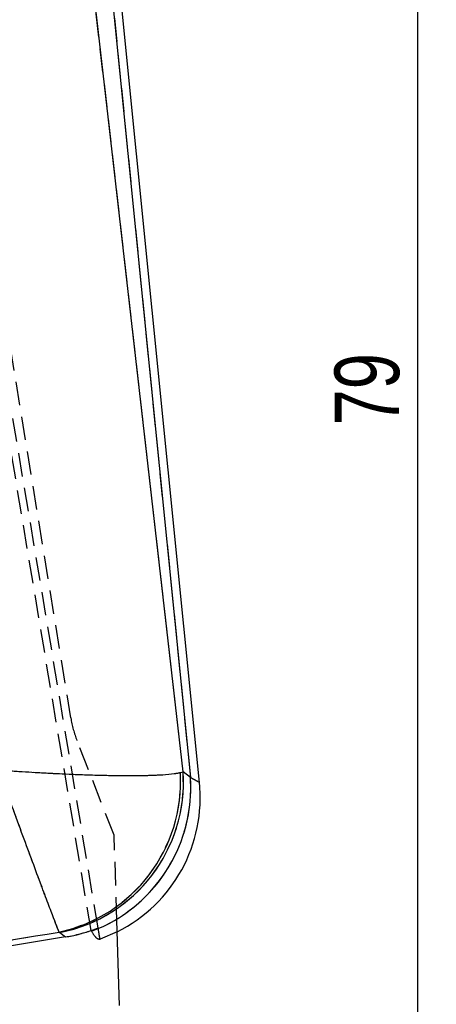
# Model space of a CAD drawing. Extents: x 15 to 185, y 7 to 146.
# Tile 31 of 39: x 101 to 112, y 86 to 112. Entities that reach past the tile are written whole.
import ezdxf

# ---------------------------------------------------------------- set-up
doc = ezdxf.new("R2010")
doc.units = 0
doc.header["$LTSCALE"] = 0.5
doc.linetypes.add('HIDDEN', pattern=[1.905, 1.27, -0.635])
doc.layers.get('0').update_dxf_attribs({"linetype": 'CONTINUOUS'})
doc.styles.add('SLDTEXTSTYLE0', font='TXT', dxfattribs={"width": 0.75})
doc.dimstyles.new('SLDDIMSTYLE0', dxfattribs={"dimtxt": 1.75, "dimasz": 1.651, "dimexe": 0, "dimexo": 0.0625, "dimgap": 0.4375, "dimtad": 1, "dimdec": 0, "dimrnd": 1e-09, "dimzin": 12, "dimtxsty": 'SLDTEXTSTYLE0', "dimsah": 1, "dimcen": 0.09, "dimazin": 3, "dimtfac": 1, "dimtdec": 0, "dimtofl": 0, "dimtmove": 0, "dimatfit": 3, "dimtolj": 1, "dimtzin": 12})

# ---------------------------------------------------------------- blocks, each defined once
blk = doc.blocks.new('_D_5')
at = {"color": 179, "linetype": 'CONTINUOUS'}
for p, q in [((88.311, 146.402), (112.409, 146.402)), ((111.909, 65.858), (111.909, 146.402)), ((96.761, 65.858), (112.409, 65.858))]:
    blk.add_line(p, q, dxfattribs=at)
for points in [[(111.909, 146.402), (111.655, 144.751), (112.163, 144.751)], [(111.909, 65.858), (112.163, 67.509), (111.655, 67.509)]]:
    blk.add_solid(points, dxfattribs=at)
at = {"color": 179, "linetype": 'CONTINUOUS', "insert": (109.653, 101.515, 0.1), "char_height": 1.75, "attachment_point": 1, "rotation": 90, "style": 'SLDTEXTSTYLE0'}
blk.add_mtext('79', dxfattribs=at)

msp = doc.modelspace()

# ---------------------------------------------------------------- linework, layer by layer
at = {"color": 7, "linetype": 'HIDDEN'}
for p, q in [((103.0617, 87.8496), (95.5978, 132.553)), ((103.2529, 87.9218), (95.853, 132.1585)), ((102.5133, 93.5996), (96.6193, 129.8016)), ((102.363, 125.7968), (105.752, 91.9867)), ((105.5525, 92.1401), (101.7381, 125.4497)), ((103.6886, 90.4259), (102.6825, 92.9835)), ((105.4798, 92.1214), (105.5525, 92.1401)), ((105.7516, 91.9871), (105.5525, 92.1401)), ((103.759, 88.1161), (103.6886, 90.4259)), ((102.2003, 87.805), (102.2165, 87.795)), ((102.2165, 87.795), (102.3727, 87.6749)), ((103.0742, 87.8274), (103.0745, 87.8268)), ((103.7683, 87.8126), (103.3047, 87.6165))]:
    msp.add_line(p, q, dxfattribs=at)
at = {"color": 7, "linetype": 'CONTINUOUS'}
for p, q in [((102.363, 125.7968), (105.752, 91.9867)), ((105.9975, 91.8514), (102.5926, 125.8198)), ((105.5525, 92.1401), (101.7381, 125.4497)), ((105.4798, 92.1214), (105.5525, 92.1401)), ((105.7516, 91.9871), (105.5525, 92.1401)), ((103.2564, 87.9008), (103.2529, 87.9218)), ((103.2565, 87.9001), (103.2564, 87.9008)), ((103.2595, 87.8824), (103.2565, 87.9001)), ((103.8292, 85.8156), (103.759, 88.1161)), ((102.3727, 87.6749), (91.6973, 85.9368)), ((102.2003, 87.805), (102.2165, 87.795)), ((102.2165, 87.795), (102.3727, 87.6749))]:
    msp.add_line(p, q, dxfattribs=at)
at = {"color": 8, "linetype": 'CONTINUOUS', "flags": 128}
msp.add_lwpolyline([(105.9975, 91.8514), (105.936, 91.8853), (105.752, 91.9867)], dxfattribs=at)
at = {"color": 7, "linetype": 'HIDDEN', "flags": 128}
msp.add_lwpolyline([(105.752, 91.9867), (105.936, 91.8853), (105.9975, 91.8514), (105.9975, 91.8514)], dxfattribs=at)
at = {"color": 7, "linetype": 'HIDDEN'}
for centre, radius, start, end in [((105.4743, 94.0816), 3, 189.24709, 201.47222), ((101.3155, 91.8813), 4.1712, 282.24736, 3.29914), ((101.4201, 91.8596), 4.1419, 281.08561, 3.88317), ((101.6131, 91.7093), 4.1477, 290.6253, 3.84027), ((101.6137, 91.7087), 4.1476, 290.6224, 3.84348)]:
    msp.add_arc(centre, radius, start, end, dxfattribs=at)
at = {"color": 7, "linetype": 'CONTINUOUS'}
for centre, radius, start, end in [((101.3155, 91.8813), 4.1712, 282.24736, 3.29914), ((101.4201, 91.8596), 4.1419, 281.08561, 3.88317), ((101.6127, 91.7094), 4.1482, 293.34365, 3.838), ((101.6132, 91.7089), 4.1481, 293.33757, 3.84122), ((101.9577, 91.4465), 4.06, 296.4846, 6.00522)]:
    msp.add_arc(centre, radius, start, end, dxfattribs=at)
for centre, major_axis, ratio, start_param, end_param in [((104.9905, 103.0033), (-1.0939, 11.1332), 0.175747, 2.9782257, 2.9784448), ((101.5985, 91.7225), (3.341, -2.5018), 0.9727093, 5.5303408, 5.7537104)]:
    msp.add_ellipse(centre, major_axis=major_axis, ratio=ratio, start_param=start_param, end_param=end_param, dxfattribs=at)
at = {"color": 7, "linetype": 'HIDDEN'}
for centre, major_axis, ratio, start_param, end_param in [((104.9905, 103.0033), (-1.0939, 11.1332), 0.175747, 2.9782257, 2.9784448), ((101.5985, 91.7225), (3.341, -2.5018), 0.9727093, 5.5303408, 5.7037626), ((103.2263, 90.471), (-4.1119, 8.033), 0.153481, 1.823744, 1.8266588)]:
    msp.add_ellipse(centre, major_axis=major_axis, ratio=ratio, start_param=start_param, end_param=end_param, dxfattribs=at)
at = {"color": 7, "linetype": 'CONTINUOUS'}
for points, knots in [([(100.5642, 92.1927), (100.5691, 92.1923), (100.8104, 92.1745), (101.2879, 92.142), (101.8549, 92.1094), (102.4574, 92.0796), (103.0858, 92.0551), (103.8004, 92.0395), (104.4133, 92.0396), (104.8968, 92.0542), (105.2632, 92.0811), (105.4076, 92.108), (105.4798, 92.1214)], [0, 0, 0, 0, 0.002183, 0.1076498, 0.2131152, 0.260688, 0.3909275, 0.5211576, 0.6465748, 0.771982, 0.8859936, 1, 1, 1, 1]), ([(102.2003, 87.805), (102.1786, 87.858), (102.135, 87.9639), (102.0181, 88.2654), (101.8605, 88.6797), (101.6579, 89.2197), (101.4192, 89.8617), (101.2077, 90.4349), (101.0039, 90.9893), (100.8114, 91.5148), (100.6484, 91.9614), (100.5659, 92.1881), (100.5642, 92.1927)], [0, 0, 0, 0, 0.11400512, 0.22801532, 0.35342259, 0.47883984, 0.60906484, 0.73929948, 0.78688379, 0.89234977, 0.99781699, 1, 1, 1, 1]), ([(91.8415, 86.1308), (93.5709, 86.4101), (97.0239, 86.9676), (100.4768, 87.5262), (102.2003, 87.805)], [0, 0, 0, 0, 0.5008309, 1, 1, 1, 1])]:
    msp.add_open_spline(points, degree=3, knots=knots, dxfattribs=at)
at = {"color": 7, "linetype": 'HIDDEN'}
for points, knots in [([(102.2003, 87.805), (102.1786, 87.858), (102.135, 87.9639), (102.0181, 88.2654), (101.8605, 88.6797), (101.6579, 89.2197), (101.4192, 89.8617), (101.2077, 90.4349), (101.0039, 90.9893), (100.8114, 91.5148), (100.6484, 91.9614), (100.5659, 92.1881), (100.5642, 92.1927)], [0, 0, 0, 0, 0.11400512, 0.22801532, 0.35342259, 0.47883984, 0.60906484, 0.73929948, 0.78688379, 0.89234977, 0.99781699, 1, 1, 1, 1]), ([(100.5642, 92.1927), (100.5691, 92.1923), (100.8104, 92.1745), (101.2879, 92.142), (101.8549, 92.1094), (102.4574, 92.0796), (103.0858, 92.0551), (103.8004, 92.0395), (104.4133, 92.0396), (104.8968, 92.0542), (105.2632, 92.0811), (105.4076, 92.108), (105.4798, 92.1214)], [0, 0, 0, 0, 0.002183, 0.1076498, 0.2131152, 0.260688, 0.3909275, 0.5211576, 0.6465748, 0.771982, 0.8859936, 1, 1, 1, 1]), ([(91.8415, 86.1308), (93.5709, 86.4101), (97.0239, 86.9676), (100.4768, 87.5262), (102.2003, 87.805)], [0, 0, 0, 0, 0.5008309, 1, 1, 1, 1]), ([(103.0745, 87.8268), (103.1181, 87.7578), (103.2056, 87.6191), (103.2711, 87.6172), (103.304, 87.6162)], [0, 0, 0, 0, 0.49745418, 1, 1, 1, 1]), ([(103.304, 87.6162), (103.3022, 87.6272), (103.2986, 87.6484), (103.2722, 87.8064), (103.2595, 87.8824)], [0, 0, 0, 0, 0.5188898, 1, 1, 1, 1])]:
    msp.add_open_spline(points, degree=3, knots=knots, dxfattribs=at)

# ---------------------------------------------------------------- dimensions: what is measured, and where the dimension line sits
at = {"color": 179, "linetype": 'CONTINUOUS'}
dim = msp.add_linear_dim(base=(111.9093, 146.4023), p1=(96.2611, 65.8576), p2=(87.8112, 146.4023), angle=90, dimstyle='SLDDIMSTYLE0', dxfattribs=at)
dim.commit()
dim.dimension.update_dxf_attribs({"geometry": '_D_5', "text_midpoint": (111.9093, 103.5192), "dimtype": 160})

doc.saveas('drawing.dxf')
